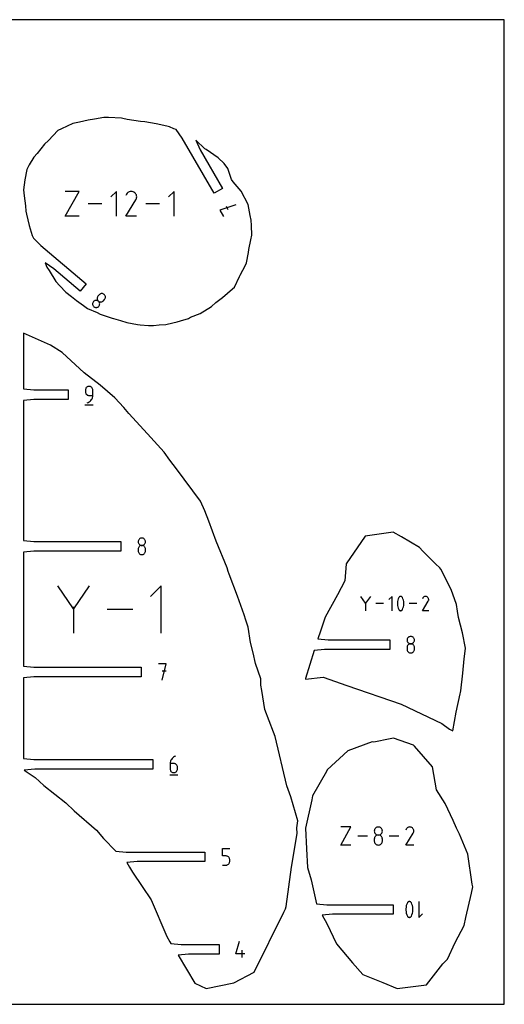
# Model space of a CAD drawing. Extents: x 0 to 480, y 0 to 420.
# Tile 2 of 2: x 273 to 480, y 0 to 420. Entities that reach past the tile are written whole.
import ezdxf

# ---------------------------------------------------------------- set-up
doc = ezdxf.new("R2010")
doc.units = 0

msp = doc.modelspace()

# ---------------------------------------------------------------- linework, layer by layer
at = {"layer": 'annotation', "color": 1}
for p, q in [((292.81712, 336.251699), (298.654699, 346.765143)), ((298.654699, 346.765143), (292.81712, 346.765143)), ((314.625957, 346.765143), (312.288683, 344.427211)), ((314.625957, 336.251699), (314.625957, 346.765143)), ((318.882137, 345.596091), (318.575555, 345.007982)), ((319.125434, 345.941091), (318.882137, 345.596091)), ((319.417336, 346.229085), (319.125434, 345.941091)), ((319.748966, 346.457768), (319.417336, 346.229085)), ((320.111445, 346.624833), (319.748966, 346.457768)), ((320.495895, 346.727975), (320.111445, 346.624833)), ((320.89344, 346.764887), (320.495895, 346.727975)), ((321.295201, 346.733262), (320.89344, 346.764887)), ((321.6923, 346.630795), (321.295201, 346.733262)), ((322.075861, 346.455179), (321.6923, 346.630795)), ((322.418915, 346.211578), (322.075861, 346.455179)), ((322.075861, 346.455179), (322.075861, 346.455179)), ((322.705745, 345.919258), (322.418915, 346.211578)), ((322.933801, 345.587178), (322.705745, 345.919258)), ((323.100533, 345.224298), (322.933801, 345.587178)), ((323.20339, 344.839576), (323.100533, 345.224298)), ((323.239821, 344.441972), (323.20339, 344.839576)), ((323.207277, 344.040444), (323.239821, 344.441972)), ((339.210285, 346.765143), (336.873012, 344.427211)), ((339.210285, 336.251699), (339.210285, 346.765143)), ((308.346801, 341.508421), (302.59823, 341.508421)), ((318.568962, 336.251614), (322.883522, 343.197502)), ((322.883522, 343.197502), (322.88868, 343.203884)), ((322.883522, 343.197502), (322.883522, 343.197502)), ((322.88868, 343.203884), (322.893626, 343.210321)), ((322.893626, 343.210321), (322.898394, 343.216866)), ((322.898394, 343.216866), (322.903014, 343.223574)), ((322.903014, 343.223574), (322.907521, 343.230499)), ((322.907521, 343.230499), (322.911946, 343.237696)), ((322.911946, 343.237696), (322.916323, 343.245218)), ((322.916323, 343.245218), (322.920683, 343.253119)), ((322.920683, 343.253119), (322.925059, 343.261455)), ((322.925059, 343.261455), (323.103206, 343.643952)), ((322.925059, 343.261455), (322.925059, 343.261455)), ((323.103206, 343.643952), (323.207277, 344.040444)), ((332.93113, 341.508421), (327.182558, 341.508421)), ((365.556707, 340.986239), (358.675784, 338.821148)), ((361.391409, 340.389015), (362.174127, 339.033306)), ((298.654699, 336.251699), (292.81712, 336.251699)), ((323.238234, 336.251614), (318.568962, 336.251614)), ((358.675784, 338.821148), (360.241443, 336.109348)), ((307.223625, 302.640541), (306.736616, 302.060146)), ((307.418212, 302.834241), (307.223625, 302.640541)), ((307.637748, 302.985766), (307.418212, 302.834241)), ((307.876182, 303.094649), (307.637748, 302.985766)), ((308.127466, 303.160424), (307.876182, 303.094649)), ((308.385551, 303.182625), (308.127466, 303.160424)), ((308.644387, 303.160786), (308.385551, 303.182625)), ((308.897926, 303.094438), (308.644387, 303.160786)), ((309.140119, 302.983117), (308.897926, 303.094438)), ((309.364917, 302.826355), (309.140119, 302.983117)), ((309.558333, 302.632194), (309.364917, 302.826355)), ((309.364917, 302.826355), (309.364917, 302.826355)), ((309.710019, 302.413012), (309.558333, 302.632194)), ((309.819385, 302.174845), (309.710019, 302.413012)), ((304.446178, 299.007078), (304.424911, 298.748111)), ((304.424911, 298.748111), (304.447609, 298.489844)), ((304.511925, 299.260632), (304.446178, 299.007078)), ((304.447609, 298.489844), (304.513757, 298.238389)), ((304.622667, 299.502661), (304.511925, 299.260632)), ((304.513757, 298.238389), (304.622841, 297.99986)), ((304.778918, 299.727053), (304.622667, 299.502661)), ((304.9736, 299.920866), (304.778918, 299.727053)), ((304.778918, 299.727053), (304.778918, 299.727053)), ((305.19339, 300.072693), (304.9736, 299.920866)), ((305.432191, 300.182014), (305.19339, 300.072693)), ((305.683911, 300.248309), (305.432191, 300.182014)), ((305.942454, 300.271056), (305.683911, 300.248309)), ((306.201726, 300.249735), (305.942454, 300.271056)), ((306.455632, 300.183825), (306.201726, 300.249735)), ((306.402005, 301.337941), (306.380436, 301.078615)), ((306.380436, 301.078615), (306.402949, 300.820128)), ((306.468196, 301.592025), (306.402005, 301.337941)), ((306.402949, 300.820128), (306.469001, 300.568558)), ((306.698079, 300.072807), (306.455632, 300.183825)), ((306.579552, 301.834787), (306.468196, 301.592025)), ((306.469001, 300.568558), (306.57805, 300.329986)), ((306.57805, 300.329986), (306.729554, 300.110493)), ((306.736616, 302.060146), (306.579552, 301.834787)), ((306.922971, 299.916158), (306.698079, 300.072807)), ((306.729554, 300.110493), (306.922971, 299.916158)), ((306.736616, 302.060146), (306.736616, 302.060146)), ((306.922971, 299.916158), (306.922971, 299.916158)), ((306.922971, 299.916158), (307.14795, 299.759436)), ((307.116292, 299.721884), (306.922971, 299.916158)), ((306.922971, 299.916158), (306.922971, 299.916158)), ((307.267725, 299.502399), (307.116292, 299.721884)), ((307.14795, 299.759436), (307.390439, 299.648375)), ((307.266112, 297.99722), (307.377467, 298.240035)), ((307.376724, 299.263795), (307.267725, 299.502399)), ((307.442743, 299.012164), (307.376724, 299.263795)), ((307.377467, 298.240035), (307.44366, 298.494192)), ((307.390439, 299.648375), (307.644352, 299.582445)), ((307.465237, 298.753599), (307.442743, 299.012164)), ((307.44366, 298.494192), (307.465237, 298.753599)), ((307.644352, 299.582445), (307.903599, 299.561117)), ((307.903599, 299.561117), (308.162092, 299.583859)), ((308.162092, 299.583859), (308.413742, 299.650142)), ((308.413742, 299.650142), (308.65246, 299.759436)), ((308.65246, 299.759436), (308.872159, 299.911209)), ((308.872159, 299.911209), (309.066748, 300.104933)), ((309.066748, 300.104933), (309.553757, 300.685328)), ((309.553757, 300.685328), (309.710724, 300.910595)), ((309.553757, 300.685328), (309.553757, 300.685328)), ((309.710724, 300.910595), (309.821825, 301.153107)), ((309.88584, 301.923734), (309.819385, 302.174845)), ((309.821825, 301.153107), (309.887651, 301.406827)), ((309.908792, 301.665715), (309.88584, 301.923734)), ((309.887651, 301.406827), (309.908792, 301.665715)), ((304.622841, 297.99986), (304.774346, 297.780367)), ((304.774346, 297.780367), (304.967758, 297.586025)), ((304.967758, 297.586025), (304.967758, 297.586025)), ((304.967758, 297.586025), (305.192733, 297.429299)), ((305.192733, 297.429299), (305.435199, 297.31821)), ((305.435199, 297.31821), (305.689047, 297.252204)), ((305.689047, 297.252204), (305.948168, 297.230725)), ((305.948168, 297.230725), (306.206453, 297.253219)), ((306.206453, 297.253219), (306.457793, 297.319133)), ((306.457793, 297.319133), (306.696078, 297.42791)), ((306.696078, 297.42791), (306.9152, 297.578998)), ((306.9152, 297.578998), (307.10905, 297.77184)), ((307.10905, 297.77184), (307.266112, 297.99722)), ((307.10905, 297.77184), (307.10905, 297.77184)), ((301.421166, 262.318942), (301.395921, 262.037636)), ((301.395921, 262.037636), (301.395921, 261.254696)), ((301.395921, 261.254696), (301.395921, 261.254696)), ((301.395921, 261.254696), (301.421166, 260.973406)), ((301.493933, 262.583772), (301.421166, 262.318942)), ((301.421166, 260.973406), (301.493933, 260.708615)), ((301.609765, 262.82769), (301.493933, 262.583772)), ((301.493933, 260.708615), (301.609765, 260.464756)), ((301.764206, 263.046257), (301.609765, 262.82769)), ((301.609765, 260.464756), (301.764206, 260.246259)), ((301.9528, 263.235036), (301.764206, 263.046257)), ((302.171092, 263.389589), (301.9528, 263.235036)), ((302.414625, 263.505479), (302.171092, 263.389589)), ((302.678944, 263.578267), (302.414625, 263.505479)), ((302.959592, 263.603515), (302.678944, 263.578267)), ((303.240822, 263.578267), (302.959592, 263.603515)), ((302.959592, 263.603515), (302.959592, 263.603515)), ((303.50545, 263.505479), (303.240822, 263.578267)), ((303.749074, 263.389589), (303.50545, 263.505479)), ((303.967293, 263.235036), (303.749074, 263.389589)), ((304.155705, 263.046257), (303.967293, 263.235036)), ((304.30991, 262.82769), (304.155705, 263.046257)), ((304.425506, 262.583772), (304.30991, 262.82769)), ((304.498091, 262.318942), (304.425506, 262.583772)), ((304.523264, 262.037636), (304.498091, 262.318942)), ((304.523264, 259.689258), (304.523264, 262.037636)), ((304.523264, 262.037636), (304.523264, 262.037636)), ((301.764206, 260.246259), (301.9528, 260.057553)), ((301.9528, 260.057553), (302.171092, 259.90307)), ((302.171092, 259.90307), (302.414625, 259.787239)), ((302.177094, 256.561915), (302.624258, 256.728551)), ((302.177094, 256.561915), (302.177094, 256.561915)), ((302.414625, 259.787239), (302.678944, 259.714492)), ((302.624258, 256.728551), (303.034699, 256.953788)), ((302.678944, 259.714492), (302.959592, 259.689258)), ((302.959592, 259.689258), (304.523264, 259.689258)), ((303.034699, 256.953788), (303.404176, 257.23189)), ((303.404176, 257.23189), (303.728446, 257.557116)), ((303.728446, 257.557116), (304.00327, 257.923728)), ((304.00327, 257.923728), (304.224405, 258.325987)), ((304.224405, 258.325987), (304.38761, 258.758154)), ((304.38761, 258.758154), (304.488643, 259.214491)), ((304.488643, 259.214491), (304.523264, 259.689258)), ((301.200517, 255.681715), (304.721317, 255.681715)), ((323.904333, 197.593117), (323.879102, 197.313125)), ((323.977063, 197.856924), (323.904333, 197.593117)), ((324.092848, 198.100072), (323.977063, 197.856924)), ((324.247242, 198.318088), (324.092848, 198.100072)), ((324.435799, 198.506498), (324.247242, 198.318088)), ((324.654077, 198.660826), (324.435799, 198.506498)), ((324.897628, 198.776601), (324.654077, 198.660826)), ((325.162008, 198.849346), (324.897628, 198.776601)), ((325.442773, 198.874589), (325.162008, 198.849346)), ((325.723538, 198.849346), (325.442773, 198.874589)), ((325.442773, 198.874589), (325.442773, 198.874589)), ((325.987919, 198.776601), (325.723538, 198.849346)), ((326.23147, 198.660826), (325.987919, 198.776601)), ((326.449747, 198.506498), (326.23147, 198.660826)), ((326.638305, 198.318088), (326.449747, 198.506498)), ((326.792699, 198.100072), (326.638305, 198.318088)), ((326.908483, 197.856924), (326.792699, 198.100072)), ((326.981214, 197.593117), (326.908483, 197.856924)), ((327.006445, 197.313125), (326.981214, 197.593117)), ((323.879102, 197.313125), (323.879102, 197.313125)), ((323.879102, 197.313125), (323.904348, 197.03182)), ((323.904333, 194.462982), (323.879102, 194.181808)), ((323.879102, 194.181808), (323.879102, 193.402843)), ((323.879102, 193.402843), (323.879102, 193.402843)), ((323.879102, 193.402843), (323.904348, 193.121688)), ((323.977063, 194.727711), (323.904333, 194.462982)), ((323.904348, 197.03182), (323.977114, 196.766989)), ((324.092848, 194.971552), (323.977063, 194.727711)), ((323.977114, 196.766989), (324.092946, 196.523071)), ((324.247242, 195.190064), (324.092848, 194.971552)), ((324.092946, 196.523071), (324.247387, 196.304504)), ((324.435799, 195.378806), (324.247242, 195.190064)), ((324.247387, 196.304504), (324.435981, 196.115725)), ((324.654077, 195.533336), (324.435799, 195.378806)), ((324.435981, 196.115725), (324.654273, 195.961172)), ((324.897628, 195.649214), (324.654077, 195.533336)), ((324.654273, 195.961172), (324.897806, 195.845283)), ((325.162008, 195.721998), (324.897628, 195.649214)), ((324.897806, 195.845283), (325.162125, 195.772495)), ((325.442773, 195.747246), (325.162008, 195.721998)), ((325.162125, 195.772495), (325.442773, 195.747246)), ((325.442773, 195.747246), (325.723422, 195.772495)), ((325.723538, 195.722012), (325.442773, 195.747246)), ((325.442773, 195.747246), (325.442773, 195.747246)), ((325.442773, 195.747246), (325.442773, 195.747246)), ((325.723422, 195.772495), (325.987741, 195.845283)), ((325.987919, 195.649265), (325.723538, 195.722012)), ((325.987741, 195.845283), (326.231274, 195.961172)), ((326.23147, 195.533434), (325.987919, 195.649265)), ((326.231274, 195.961172), (326.449565, 196.115725)), ((326.449747, 195.378951), (326.23147, 195.533434)), ((326.449565, 196.115725), (326.63816, 196.304504)), ((326.638305, 195.190245), (326.449747, 195.378951)), ((326.63816, 196.304504), (326.792601, 196.523071)), ((326.792699, 194.971748), (326.638305, 195.190245)), ((326.792601, 196.523071), (326.908432, 196.766989)), ((326.908483, 194.727889), (326.792699, 194.971748)), ((326.908432, 196.766989), (326.981199, 197.03182)), ((326.981214, 194.463099), (326.908483, 194.727889)), ((326.981199, 197.03182), (327.006445, 197.313125)), ((326.981199, 193.121688), (327.006445, 193.402843)), ((327.006445, 194.181808), (326.981214, 194.463099)), ((327.006445, 197.313125), (327.006445, 197.313125)), ((327.006445, 193.402843), (327.006445, 194.181808)), ((327.006445, 194.181808), (327.006445, 194.181808)), ((323.904348, 193.121688), (323.977114, 192.857264)), ((323.977114, 192.857264), (324.092946, 192.613933)), ((324.092946, 192.613933), (324.247387, 192.396063)), ((324.247387, 192.396063), (324.435981, 192.208017)), ((324.435981, 192.208017), (324.654273, 192.05416)), ((324.654273, 192.05416), (324.897806, 191.938859)), ((324.897806, 191.938859), (325.162125, 191.866477)), ((325.162125, 191.866477), (325.442773, 191.841379)), ((325.442773, 191.841379), (325.723422, 191.866477)), ((325.442773, 191.841379), (325.442773, 191.841379)), ((325.723422, 191.866477), (325.987741, 191.938859)), ((325.987741, 191.938859), (326.231274, 192.05416)), ((326.231274, 192.05416), (326.449565, 192.208017)), ((326.449565, 192.208017), (326.63816, 192.396063)), ((326.63816, 192.396063), (326.792601, 192.613933)), ((326.792601, 192.613933), (326.908432, 192.857264)), ((326.908432, 192.857264), (326.981199, 193.121688)), ((296.337889, 168.725344), (289.620676, 178.439352)), ((303.05384, 178.439352), (296.337889, 168.725344)), ((333.646269, 178.43872), (329.16939, 173.960578)), ((333.646269, 158.300972), (333.646269, 178.43872)), ((420.870661, 171.053722), (418.836598, 173.995255)), ((422.904342, 173.995255), (420.870661, 171.053722)), ((432.168143, 173.995064), (430.812483, 172.639022)), ((432.168143, 167.897081), (432.168143, 173.995064)), ((434.630471, 172.396862), (434.513594, 171.81979)), ((434.805787, 172.962503), (434.630471, 172.396862)), ((435.039542, 173.512201), (434.805787, 172.962503)), ((435.118259, 173.643105), (435.039542, 173.512201)), ((435.039542, 173.512201), (435.039542, 173.512201)), ((435.216362, 173.754658), (435.118259, 173.643105)), ((435.330602, 173.84578), (435.216362, 173.754658)), ((435.45773, 173.915393), (435.330602, 173.84578)), ((435.594499, 173.962417), (435.45773, 173.915393)), ((435.737661, 173.985772), (435.594499, 173.962417)), ((435.883966, 173.984379), (435.737661, 173.985772)), ((436.030168, 173.957158), (435.883966, 173.984379)), ((436.173018, 173.903029), (436.030168, 173.957158)), ((436.227704, 173.874292), (436.173018, 173.903029)), ((436.173018, 173.903029), (436.173018, 173.903029)), ((436.280179, 173.841285), (436.227704, 173.874292)), ((436.330191, 173.804267), (436.280179, 173.841285)), ((436.377483, 173.763501), (436.330191, 173.804267)), ((436.4218, 173.719247), (436.377483, 173.763501)), ((436.462889, 173.671767), (436.4218, 173.719247)), ((436.500493, 173.621323), (436.462889, 173.671767)), ((436.534358, 173.568175), (436.500493, 173.621323)), ((436.564228, 173.512584), (436.534358, 173.568175)), ((436.799116, 172.961752), (436.564228, 173.512584)), ((436.564228, 173.512584), (436.564228, 173.512584)), ((436.975282, 172.395262), (436.799116, 172.961752)), ((437.092725, 171.817623), (436.975282, 172.395262)), ((445.240853, 173.316993), (445.063031, 172.975879)), ((445.38197, 173.517099), (445.240853, 173.316993)), ((445.551278, 173.68414), (445.38197, 173.517099)), ((445.743629, 173.81678), (445.551278, 173.68414)), ((445.953873, 173.913681), (445.743629, 173.81678)), ((446.176861, 173.973505), (445.953873, 173.913681)), ((446.407444, 173.994915), (446.176861, 173.973505)), ((446.640473, 173.976572), (446.407444, 173.994915)), ((446.870798, 173.917139), (446.640473, 173.976572)), ((447.093269, 173.815279), (446.870798, 173.917139)), ((447.292247, 173.673986), (447.093269, 173.815279)), ((447.093269, 173.815279), (447.093269, 173.815279)), ((447.458613, 173.504435), (447.292247, 173.673986)), ((447.59089, 173.311823), (447.458613, 173.504435)), ((447.687597, 173.101346), (447.59089, 173.311823)), ((447.747256, 172.878201), (447.687597, 173.101346)), ((447.689148, 172.184718), (447.749511, 172.41469)), ((447.768387, 172.647583), (447.747256, 172.878201)), ((447.749511, 172.41469), (447.768387, 172.647583)), ((296.337889, 169.507062), (296.337889, 158.30034)), ((321.618997, 168.369846), (310.608021, 168.369846)), ((420.870661, 171.290437), (420.870661, 167.89689)), ((428.526122, 170.946072), (425.19185, 170.946072)), ((434.513594, 171.81979), (434.455155, 171.235797)), ((434.455155, 171.235797), (434.455155, 170.649393)), ((434.455155, 170.649393), (434.513594, 170.065088)), ((434.513594, 170.065088), (434.630471, 169.487393)), ((434.630471, 169.487393), (434.805787, 168.920818)), ((434.805787, 168.920818), (435.039542, 168.369873)), ((435.039542, 168.369873), (435.039542, 168.369873)), ((435.039542, 168.369873), (435.069304, 168.314393)), ((435.069304, 168.314393), (435.102918, 168.26151)), ((435.102918, 168.26151), (435.140244, 168.211383)), ((435.140244, 168.211383), (435.181139, 168.164175)), ((435.181139, 168.164175), (435.225461, 168.120045)), ((435.225461, 168.120045), (435.273069, 168.079153)), ((435.273069, 168.079153), (435.323822, 168.041661)), ((435.323822, 168.041661), (435.377577, 168.007728)), ((435.377577, 168.007728), (435.434193, 167.977516)), ((436.146216, 167.968469), (436.273211, 168.03805)), ((436.273211, 168.03805), (436.387402, 168.128924)), ((436.387402, 168.128924), (436.485503, 168.240017)), ((436.485503, 168.240017), (436.564228, 168.370255)), ((436.564228, 168.370255), (436.799116, 168.920067)), ((436.564228, 168.370255), (436.564228, 168.370255)), ((436.799116, 168.920067), (436.975282, 169.485793)), ((436.975282, 169.485793), (437.092725, 170.062921)), ((437.151447, 171.233347), (437.092725, 171.817623)), ((437.092725, 170.062921), (437.151447, 170.646943)), ((437.151447, 170.646943), (437.151447, 171.233347)), ((442.772576, 170.946072), (439.438304, 170.946072)), ((445.059206, 167.897032), (447.561727, 171.925769)), ((447.561727, 171.925769), (447.564719, 171.929471)), ((447.561727, 171.925769), (447.561727, 171.925769)), ((447.564719, 171.929471), (447.567588, 171.933204)), ((447.567588, 171.933204), (447.570353, 171.937)), ((447.570353, 171.937), (447.573033, 171.940891)), ((447.573033, 171.940891), (447.575647, 171.944908)), ((447.575647, 171.944908), (447.578214, 171.949082)), ((447.578214, 171.949082), (447.580752, 171.953445)), ((447.580752, 171.953445), (447.583281, 171.958028)), ((447.583281, 171.958028), (447.585819, 171.962863)), ((447.585819, 171.962863), (447.689148, 172.184718)), ((447.585819, 171.962863), (447.585819, 171.962863)), ((435.434193, 167.977516), (435.434193, 167.977516)), ((435.434193, 167.977516), (435.575918, 167.924535)), ((435.575918, 167.924535), (435.721269, 167.898214)), ((435.721269, 167.898214), (435.866959, 167.897478)), ((435.866959, 167.897478), (436.009704, 167.921254)), ((436.009704, 167.921254), (436.146216, 167.968469)), ((447.767466, 167.897032), (445.059206, 167.897032)), ((438.579991, 155.631238), (438.55476, 155.351246)), ((438.652721, 155.895045), (438.579991, 155.631238)), ((438.768506, 156.138193), (438.652721, 155.895045)), ((438.922899, 156.356209), (438.768506, 156.138193)), ((439.111457, 156.544619), (438.922899, 156.356209)), ((439.329734, 156.698947), (439.111457, 156.544619)), ((439.573286, 156.814722), (439.329734, 156.698947)), ((439.837666, 156.887467), (439.573286, 156.814722)), ((440.118431, 156.91271), (439.837666, 156.887467)), ((440.399196, 156.887467), (440.118431, 156.91271)), ((440.118431, 156.91271), (440.118431, 156.91271)), ((440.663577, 156.814722), (440.399196, 156.887467)), ((440.907128, 156.698947), (440.663577, 156.814722)), ((441.125405, 156.544619), (440.907128, 156.698947)), ((441.313963, 156.356209), (441.125405, 156.544619)), ((441.468357, 156.138193), (441.313963, 156.356209)), ((441.584141, 155.895045), (441.468357, 156.138193)), ((441.656871, 155.631238), (441.584141, 155.895045)), ((441.682103, 155.351246), (441.656871, 155.631238)), ((438.55476, 155.351246), (438.55476, 155.351246)), ((438.55476, 155.351246), (438.580005, 155.069941)), ((438.579991, 152.501103), (438.55476, 152.219929)), ((438.55476, 152.219929), (438.55476, 151.440964)), ((438.55476, 151.440964), (438.55476, 151.440964)), ((438.55476, 151.440964), (438.580005, 151.159809)), ((438.652721, 152.765832), (438.579991, 152.501103)), ((438.580005, 155.069941), (438.652772, 154.80511)), ((438.768506, 153.009673), (438.652721, 152.765832)), ((438.652772, 154.80511), (438.768604, 154.561192)), ((438.922899, 153.228185), (438.768506, 153.009673)), ((438.768604, 154.561192), (438.923045, 154.342625)), ((439.111457, 153.416927), (438.922899, 153.228185)), ((438.923045, 154.342625), (439.111639, 154.153846)), ((439.329734, 153.571457), (439.111457, 153.416927)), ((439.111639, 154.153846), (439.329931, 153.999293)), ((439.573286, 153.687335), (439.329734, 153.571457)), ((439.329931, 153.999293), (439.573464, 153.883404)), ((439.837666, 153.760119), (439.573286, 153.687335)), ((439.573464, 153.883404), (439.837783, 153.810616)), ((440.118431, 153.785367), (439.837666, 153.760119)), ((439.837783, 153.810616), (440.118431, 153.785367)), ((440.118431, 153.785367), (440.39908, 153.810616)), ((440.399196, 153.760133), (440.118431, 153.785367)), ((440.118431, 153.785367), (440.118431, 153.785367)), ((440.118431, 153.785367), (440.118431, 153.785367)), ((440.39908, 153.810616), (440.663399, 153.883404)), ((440.663577, 153.687386), (440.399196, 153.760133)), ((440.663399, 153.883404), (440.906932, 153.999293)), ((440.907128, 153.571555), (440.663577, 153.687386)), ((440.906932, 153.999293), (441.125223, 154.153846)), ((441.125405, 153.417072), (440.907128, 153.571555)), ((441.125223, 154.153846), (441.313818, 154.342625)), ((441.313963, 153.228366), (441.125405, 153.417072)), ((441.313818, 154.342625), (441.468258, 154.561192)), ((441.468357, 153.009869), (441.313963, 153.228366)), ((441.468258, 154.561192), (441.58409, 154.80511)), ((441.584141, 152.76601), (441.468357, 153.009869)), ((441.58409, 154.80511), (441.656857, 155.069941)), ((441.656871, 152.50122), (441.584141, 152.76601)), ((441.656857, 155.069941), (441.682103, 155.351246)), ((441.656857, 151.159809), (441.682103, 151.440964)), ((441.682103, 152.219929), (441.656871, 152.50122)), ((441.682103, 155.351246), (441.682103, 155.351246)), ((441.682103, 151.440964), (441.682103, 152.219929)), ((441.682103, 152.219929), (441.682103, 152.219929)), ((438.580005, 151.159809), (438.652772, 150.895385)), ((438.652772, 150.895385), (438.768604, 150.652054)), ((438.768604, 150.652054), (438.923045, 150.434184)), ((438.923045, 150.434184), (439.111639, 150.246138)), ((439.111639, 150.246138), (439.329931, 150.092281)), ((439.329931, 150.092281), (439.573464, 149.97698)), ((439.573464, 149.97698), (439.837783, 149.904597)), ((439.837783, 149.904597), (440.118431, 149.8795)), ((440.118431, 149.8795), (440.39908, 149.904597)), ((440.118431, 149.8795), (440.118431, 149.8795)), ((440.39908, 149.904597), (440.663399, 149.97698)), ((440.663399, 149.97698), (440.906932, 150.092281)), ((440.906932, 150.092281), (441.125223, 150.246138)), ((441.125223, 150.246138), (441.313818, 150.434184)), ((441.313818, 150.434184), (441.468258, 150.652054)), ((441.468258, 150.652054), (441.58409, 150.895385)), ((441.58409, 150.895385), (441.656857, 151.159809)), ((335.748195, 145.294458), (332.616878, 145.294458)), ((334.182757, 138.252858), (335.748195, 145.294458)), ((335.748195, 142.158725), (334.182757, 142.158725)), ((338.630405, 105.184876), (338.305804, 104.858897)), ((339.000343, 105.46385), (338.630405, 105.184876)), ((339.411399, 105.69015), (339.000343, 105.46385)), ((339.859351, 105.858105), (339.411399, 105.69015)), ((339.859351, 105.858105), (339.859351, 105.858105)), ((337.545156, 103.198328), (337.510532, 102.722372)), ((337.510532, 102.722372), (337.510532, 100.381943)), ((339.074204, 102.722372), (337.510532, 102.722372)), ((337.646215, 103.655629), (337.545156, 103.198328)), ((337.809489, 104.088604), (337.646215, 103.655629)), ((338.030758, 104.491583), (337.809489, 104.088604)), ((338.305804, 104.858897), (338.030758, 104.491583)), ((339.355434, 102.697275), (339.074204, 102.722372)), ((339.620061, 102.624893), (339.355434, 102.697275)), ((339.863685, 102.509591), (339.620061, 102.624893)), ((340.081904, 102.355734), (339.863685, 102.509591)), ((340.270317, 102.167688), (340.081904, 102.355734)), ((340.424521, 101.949818), (340.270317, 102.167688)), ((340.540117, 101.706488), (340.424521, 101.949818)), ((340.612702, 101.442063), (340.540117, 101.706488)), ((340.637875, 101.160908), (340.612702, 101.442063)), ((340.637875, 100.381943), (340.637875, 101.160908)), ((340.637875, 101.160908), (340.637875, 101.160908)), ((337.314687, 97.936305), (340.835487, 97.936305)), ((337.510532, 100.381943), (337.510532, 100.381943)), ((337.510532, 100.381943), (337.535778, 100.100652)), ((337.535778, 100.100652), (337.608545, 99.835862)), ((337.608545, 99.835862), (337.724376, 99.592003)), ((337.724376, 99.592003), (337.878817, 99.373506)), ((337.878817, 99.373506), (338.067411, 99.1848)), ((338.067411, 99.1848), (338.285703, 99.030317)), ((338.285703, 99.030317), (338.529236, 98.914486)), ((338.529236, 98.914486), (338.793555, 98.841739)), ((338.793555, 98.841739), (339.074204, 98.816505)), ((339.074204, 98.816505), (339.355434, 98.841739)), ((339.074204, 98.816505), (339.074204, 98.816505)), ((339.355434, 98.841739), (339.620061, 98.914486)), ((339.620061, 98.914486), (339.863685, 99.030317)), ((339.863685, 99.030317), (340.081904, 99.1848)), ((340.081904, 99.1848), (340.270317, 99.373506)), ((340.270317, 99.373506), (340.424521, 99.592003)), ((340.424521, 99.592003), (340.540117, 99.835862)), ((340.540117, 99.835862), (340.612702, 100.100652)), ((340.612702, 100.100652), (340.637875, 100.381943)), ((410.333141, 67.94227), (414.604433, 75.634842)), ((414.604433, 75.634842), (410.333141, 75.634842)), ((426.288255, 75.625434), (425.981534, 75.597858)), ((426.594976, 75.597858), (426.288255, 75.625434)), ((426.288255, 75.625434), (426.288255, 75.625434)), ((439.382574, 75.607646), (439.101275, 75.532178)), ((439.673453, 75.634654), (439.382574, 75.607646)), ((439.967417, 75.611515), (439.673453, 75.634654)), ((440.25797, 75.536541), (439.967417, 75.611515)), ((421.696037, 71.788556), (417.489871, 71.788556)), ((424.607591, 74.225495), (424.580028, 73.919619)), ((424.580028, 73.919619), (424.580028, 73.919619)), ((424.580028, 73.919619), (424.607607, 73.612308)), ((424.687045, 74.51369), (424.607591, 74.225495)), ((424.607607, 73.612308), (424.687101, 73.322994)), ((424.813534, 74.779316), (424.687045, 74.51369)), ((424.687101, 73.322994), (424.813641, 73.056527)), ((424.982201, 75.017487), (424.813534, 74.779316)), ((424.982201, 71.600288), (424.813534, 71.361575)), ((424.813641, 73.056527), (424.982359, 72.817754)), ((425.18819, 75.223314), (424.982201, 75.017487)), ((425.18819, 71.806478), (424.982201, 71.600288)), ((424.982359, 72.817754), (425.188388, 72.611523)), ((425.426646, 75.39191), (425.18819, 75.223314)), ((425.426646, 71.975295), (425.18819, 71.806478)), ((425.188388, 72.611523), (425.42686, 72.442682)), ((425.692713, 75.518388), (425.426646, 75.39191)), ((425.692713, 72.101885), (425.426646, 71.975295)), ((425.42686, 72.442682), (425.692907, 72.316079)), ((425.981534, 75.597858), (425.692713, 75.518388)), ((425.981534, 72.181397), (425.692713, 72.101885)), ((425.692907, 72.316079), (425.981661, 72.236563)), ((426.288255, 72.20898), (425.981534, 72.181397)), ((425.981661, 72.236563), (426.288255, 72.20898)), ((426.288255, 72.20898), (426.594849, 72.236563)), ((426.594976, 72.181413), (426.288255, 72.20898)), ((426.288255, 72.20898), (426.288255, 72.20898)), ((426.288255, 72.20898), (426.288255, 72.20898)), ((426.594849, 72.236563), (426.883603, 72.316079)), ((426.883797, 75.518388), (426.594976, 75.597858)), ((426.883797, 72.101941), (426.594976, 72.181413)), ((426.883603, 72.316079), (427.14965, 72.442682)), ((427.149864, 75.39191), (426.883797, 75.518388)), ((427.149864, 71.975402), (426.883797, 72.101941)), ((427.14965, 72.442682), (427.388122, 72.611523)), ((427.38832, 75.223314), (427.149864, 75.39191)), ((427.38832, 71.806637), (427.149864, 71.975402)), ((427.388122, 72.611523), (427.594151, 72.817754)), ((427.594309, 75.017487), (427.38832, 75.223314)), ((427.594309, 71.600486), (427.38832, 71.806637)), ((427.594151, 72.817754), (427.762869, 73.056527)), ((427.762976, 74.779316), (427.594309, 75.017487)), ((427.762976, 71.361789), (427.594309, 71.600486)), ((427.762869, 73.056527), (427.889409, 73.322994)), ((427.889465, 74.51369), (427.762976, 74.779316)), ((427.889409, 73.322994), (427.968903, 73.612308)), ((427.968919, 74.225495), (427.889465, 74.51369)), ((427.968903, 73.612308), (427.996482, 73.919619)), ((427.996482, 73.919619), (427.968919, 74.225495)), ((427.996482, 73.919619), (427.996482, 73.919619)), ((435.088087, 71.788556), (430.88192, 71.788556)), ((437.972658, 67.942208), (441.129574, 73.024438)), ((438.201805, 74.779459), (437.977482, 74.349146)), ((438.379823, 75.031891), (438.201805, 74.779459)), ((438.593404, 75.242614), (438.379823, 75.031891)), ((438.836054, 75.409938), (438.593404, 75.242614)), ((439.101275, 75.532178), (438.836054, 75.409938)), ((440.538617, 75.408044), (440.25797, 75.536541)), ((440.789626, 75.229804), (440.538617, 75.408044)), ((440.538617, 75.408044), (440.538617, 75.408044)), ((440.999496, 75.015917), (440.789626, 75.229804)), ((441.166363, 74.772938), (440.999496, 75.015917)), ((441.129574, 73.024438), (441.133348, 73.029108)), ((441.129574, 73.024438), (441.129574, 73.024438)), ((441.133348, 73.029108), (441.136967, 73.033817)), ((441.136967, 73.033817), (441.140455, 73.038606)), ((441.140455, 73.038606), (441.143836, 73.043514)), ((441.143836, 73.043514), (441.147134, 73.048581)), ((441.147134, 73.048581), (441.150372, 73.053847)), ((441.150372, 73.053847), (441.153574, 73.059351)), ((441.153574, 73.059351), (441.156764, 73.065132)), ((441.156764, 73.065132), (441.159966, 73.071232)), ((441.159966, 73.071232), (441.290315, 73.351101)), ((441.159966, 73.071232), (441.159966, 73.071232)), ((441.288358, 74.507422), (441.166363, 74.772938)), ((441.363618, 74.225925), (441.288358, 74.507422)), ((441.290315, 73.351101), (441.366462, 73.641209)), ((441.390274, 73.935003), (441.363618, 74.225925)), ((441.366462, 73.641209), (441.390274, 73.935003)), ((414.604433, 67.94227), (410.333141, 67.94227)), ((424.607591, 70.80599), (424.580028, 70.498822)), ((424.580028, 70.498822), (424.580028, 69.647844)), ((424.580028, 69.647844), (424.580028, 69.647844)), ((424.580028, 69.647844), (424.607607, 69.340698)), ((424.687045, 71.095192), (424.607591, 70.80599)), ((424.607607, 69.340698), (424.687101, 69.051828)), ((424.813534, 71.361575), (424.687045, 71.095192)), ((424.687101, 69.051828), (424.813641, 68.786003)), ((424.813641, 68.786003), (424.982359, 68.547991)), ((424.982359, 68.547991), (425.188388, 68.342561)), ((425.188388, 68.342561), (425.42686, 68.174481)), ((425.42686, 68.174481), (425.692907, 68.04852)), ((425.692907, 68.04852), (425.981661, 67.969447)), ((425.981661, 67.969447), (426.288255, 67.942029)), ((426.288255, 67.942029), (426.594849, 67.969447)), ((426.288255, 67.942029), (426.288255, 67.942029)), ((426.594849, 67.969447), (426.883603, 68.04852)), ((426.883603, 68.04852), (427.14965, 68.174481)), ((427.14965, 68.174481), (427.388122, 68.342561)), ((427.388122, 68.342561), (427.594151, 68.547991)), ((427.594151, 68.547991), (427.762869, 68.786003)), ((427.762869, 68.786003), (427.889409, 69.051828)), ((427.889465, 71.095386), (427.762976, 71.361789)), ((427.889409, 69.051828), (427.968903, 69.340698)), ((427.968919, 70.806117), (427.889465, 71.095386)), ((427.968903, 69.340698), (427.996482, 69.647844)), ((427.996482, 70.498822), (427.968919, 70.806117)), ((427.996482, 69.647844), (427.996482, 70.498822)), ((427.996482, 70.498822), (427.996482, 70.498822)), ((441.389113, 67.942208), (437.972658, 67.942208)), ((359.774438, 63.286019), (359.774438, 66.421753)), ((359.774438, 66.421753), (362.901781, 66.421753)), ((361.33811, 63.286019), (359.774438, 63.286019)), ((361.618875, 63.260922), (361.33811, 63.286019)), ((361.883255, 63.18854), (361.618875, 63.260922)), ((362.126807, 63.073238), (361.883255, 63.18854)), ((362.345084, 62.919382), (362.126807, 63.073238)), ((359.774438, 59.380153), (361.33811, 59.380153)), ((361.33811, 59.380153), (361.618758, 59.405386)), ((361.33811, 59.380153), (361.33811, 59.380153)), ((361.618758, 59.405386), (361.883077, 59.478134)), ((361.883077, 59.478134), (362.12661, 59.593964)), ((362.12661, 59.593964), (362.344902, 59.748447)), ((362.344902, 59.748447), (362.533496, 59.937153)), ((362.533642, 62.731336), (362.345084, 62.919382)), ((362.533496, 59.937153), (362.687937, 60.155651)), ((362.688035, 62.513465), (362.533642, 62.731336)), ((362.687937, 60.155651), (362.803769, 60.39951)), ((362.80382, 62.270135), (362.688035, 62.513465)), ((362.803769, 60.39951), (362.876536, 60.6643)), ((362.87655, 62.00571), (362.80382, 62.270135)), ((362.876536, 60.6643), (362.901781, 60.945591)), ((362.901781, 61.724556), (362.87655, 62.00571)), ((362.901781, 60.945591), (362.901781, 61.724556)), ((362.901781, 61.724556), (362.901781, 61.724556)), ((438.215673, 42.080227), (438.085206, 41.4391)), ((438.411374, 42.708687), (438.215673, 42.080227)), ((438.672308, 43.319468), (438.411374, 42.708687)), ((438.759764, 43.464149), (438.672308, 43.319468)), ((438.672308, 43.319468), (438.672308, 43.319468)), ((438.868744, 43.587561), (438.759764, 43.464149)), ((438.995597, 43.688511), (438.868744, 43.587561)), ((439.136674, 43.765808), (438.995597, 43.688511)), ((439.288325, 43.81826), (439.136674, 43.765808)), ((439.446899, 43.844672), (439.288325, 43.81826)), ((439.608745, 43.843855), (439.446899, 43.844672)), ((439.770214, 43.814614), (439.608745, 43.843855)), ((439.927654, 43.755759), (439.770214, 43.814614)), ((439.927654, 43.755759), (439.927654, 43.755759)), ((439.990549, 43.722196), (439.927654, 43.755759)), ((440.050265, 43.684501), (439.990549, 43.722196)), ((440.106646, 43.642851), (440.050265, 43.684501)), ((440.159533, 43.597425), (440.106646, 43.642851)), ((440.20877, 43.548401), (440.159533, 43.597425)), ((440.2542, 43.495957), (440.20877, 43.548401)), ((440.295665, 43.440273), (440.2542, 43.495957)), ((440.333007, 43.381525), (440.295665, 43.440273)), ((440.36607, 43.319893), (440.333007, 43.381525)), ((440.625745, 42.707853), (440.36607, 43.319893)), ((440.36607, 43.319893), (440.36607, 43.319893)), ((440.820502, 42.078449), (440.625745, 42.707853)), ((440.95034, 41.436693), (440.820502, 42.078449)), ((443.555881, 43.845113), (443.555881, 37.070918)), ((438.085206, 41.4391), (438.019972, 40.790316)), ((438.019972, 40.790316), (438.019972, 40.138885)), ((438.019972, 40.138885), (438.085206, 39.489817)), ((438.085206, 39.489817), (438.215673, 38.848124)), ((438.215673, 38.848124), (438.411374, 38.218815)), ((438.411374, 38.218815), (438.672308, 37.606901)), ((440.36607, 37.607325), (440.625745, 38.217981)), ((440.625745, 38.217981), (440.820502, 38.846346)), ((440.820502, 38.846346), (440.95034, 39.48741)), ((441.015259, 40.787594), (440.95034, 41.436693)), ((440.95034, 39.48741), (441.015259, 40.136163)), ((441.015259, 40.136163), (441.015259, 40.787594)), ((443.555881, 37.070918), (445.061871, 38.577333)), ((438.672308, 37.606901), (438.672308, 37.606901)), ((438.672308, 37.606901), (438.705492, 37.545145)), ((438.705492, 37.545145), (438.743112, 37.486103)), ((438.743112, 37.486103), (438.784886, 37.430065)), ((438.784886, 37.430065), (438.830531, 37.37732)), ((438.830531, 37.37732), (438.879763, 37.328159)), ((438.879763, 37.328159), (438.932299, 37.282872)), ((438.932299, 37.282872), (438.987856, 37.24175)), ((438.987856, 37.24175), (439.046151, 37.205082)), ((439.046151, 37.205082), (439.1069, 37.173158)), ((439.1069, 37.173158), (439.1069, 37.173158)), ((439.1069, 37.173158), (439.265591, 37.113027)), ((439.265591, 37.113027), (439.428005, 37.082787)), ((439.428005, 37.082787), (439.590535, 37.08124)), ((439.590535, 37.08124), (439.749572, 37.107185)), ((439.749572, 37.107185), (439.901508, 37.159423)), ((439.901508, 37.159423), (440.042734, 37.236756)), ((440.042734, 37.236756), (440.169641, 37.337983)), ((440.169641, 37.337983), (440.278623, 37.461906)), ((440.278623, 37.461906), (440.36607, 37.607325)), ((440.36607, 37.607325), (440.36607, 37.607325)), ((365.497555, 21.509238), (367.059019, 26.9854)), ((369.407396, 21.509238), (365.497555, 21.509238)), ((368.235415, 19.9438), (368.235415, 23.071143))]:
    msp.add_line(p, q, dxfattribs=at)
at = {"layer": 'boundary', "color": 5}
for p, q in [((309.188125, 378.280938), (305.267757, 377.552001)), ((311.288004, 378.271077), (309.188125, 378.280938)), ((316.818497, 378.037508), (311.288004, 378.271077)), ((317.346299, 377.857841), (316.818497, 378.037508)), ((296.071124, 375.720502), (291.245885, 373.515115)), ((298.794192, 376.301212), (296.071124, 375.720502)), ((302.510175, 377.087265), (298.794192, 376.301212)), ((305.267757, 377.552001), (302.510175, 377.087265)), ((319.143671, 377.375226), (317.346299, 377.857841)), ((324.838438, 376.520374), (319.143671, 377.375226)), ((326.718705, 376.361757), (324.838438, 376.520374)), ((331.501824, 375.638288), (326.718705, 376.361757)), ((336.139212, 374.649442), (331.501824, 375.638288)), ((337.309646, 374.277756), (336.139212, 374.649442)), ((339.085506, 373.439845), (337.309646, 374.277756)), ((289.594731, 372.738549), (285.653118, 368.46714)), ((291.245885, 373.515115), (289.594731, 372.738549)), ((340.065664, 373.165222), (339.085506, 373.439845)), ((342.674459, 369.526856), (340.065664, 373.165222)), ((284.005896, 366.916027), (280.755766, 362.900815)), ((285.653118, 368.46714), (284.005896, 366.916027)), ((356.264529, 345.988164), (342.674459, 369.526856)), ((352.244575, 364.9436), (348.429252, 368.541462)), ((348.429252, 368.541462), (350.275772, 364.462996)), ((279.359056, 361.413996), (277.384205, 358.056085)), ((280.755766, 362.900815), (279.359056, 361.413996)), ((350.275772, 364.462996), (359.772798, 348.013664)), ((352.890994, 364.597838), (352.244575, 364.9436)), ((357.988553, 361.116564), (352.890994, 364.597838)), ((277.384205, 358.056085), (276.390618, 356.148723)), ((360.584802, 358.602246), (357.988553, 361.116564)), ((362.063805, 356.479274), (360.584802, 358.602246)), ((276.390618, 356.148723), (275.537798, 351.684004)), ((363.687031, 351.899762), (362.063805, 356.479274)), ((275.537798, 351.684004), (274.951582, 347.385674)), ((364.397884, 350.789867), (363.687031, 351.899762)), ((367.786925, 346.818933), (364.397884, 350.789867)), ((274.951582, 347.385674), (275.229733, 344.800261)), ((275.229733, 344.800261), (275.850869, 340.569319)), ((359.772798, 348.013664), (356.264529, 345.988164)), ((370.730529, 341.191), (367.786925, 346.818933)), ((275.850869, 340.569319), (275.993433, 338.253142)), ((371.681098, 336.525852), (370.730529, 341.191)), ((275.993433, 338.253142), (276.240622, 337.004674)), ((276.240622, 337.004674), (277.441044, 332.170567)), ((372.110524, 334.475656), (371.681098, 336.525852)), ((277.441044, 332.170567), (278.730958, 327.986961)), ((372.15713, 332.209178), (372.110524, 334.475656)), ((372.288553, 328.02247), (372.15713, 332.209178)), ((278.730958, 327.986961), (279.210271, 326.87712)), ((371.850154, 326.159516), (372.288553, 328.02247)), ((279.210271, 326.87712), (282.340349, 323.676164)), ((282.340349, 323.676164), (301.772601, 307.370569)), ((371.094008, 321.910355), (371.850154, 326.159516)), ((370.036892, 316.301594), (370.895251, 320.689983)), ((370.895251, 320.689983), (371.094008, 321.910355)), ((287.928623, 313.69884), (284.232764, 316.225524)), ((284.232764, 316.225524), (284.988201, 314.440379)), ((367.435574, 311.084249), (369.698904, 315.280241)), ((369.698904, 315.280241), (370.036892, 316.301594)), ((284.988201, 314.440379), (285.931323, 313.008328)), ((285.931323, 313.008328), (288.758753, 308.379306)), ((299.168668, 304.267323), (287.928623, 313.69884)), ((367.107997, 310.407529), (367.435574, 311.084249)), ((288.758753, 308.379306), (290.468999, 306.462717)), ((301.772601, 307.370569), (299.168668, 304.267323)), ((364.904966, 305.853637), (367.107997, 310.407529)), ((290.468999, 306.462717), (293.023462, 303.804414)), ((293.023462, 303.804414), (295.386443, 301.930625)), ((359.851538, 301.438497), (364.126647, 305.211102)), ((364.126647, 305.211102), (364.904966, 305.853637)), ((295.386443, 301.930625), (297.568623, 300.165632)), ((297.568623, 300.165632), (300.630094, 298.055592)), ((355.168555, 297.684378), (357.040238, 299.300475)), ((357.040238, 299.300475), (359.851538, 301.438497)), ((300.630094, 298.055592), (302.328527, 296.868288)), ((302.328527, 296.868288), (306.420758, 295.075112)), ((306.420758, 295.075112), (307.680072, 294.436619)), ((307.680072, 294.436619), (312.836328, 292.631334)), ((346.262356, 293.066049), (350.273643, 294.689686)), ((350.273643, 294.689686), (355.168555, 297.684378)), ((312.836328, 292.631334), (313.365129, 292.48517)), ((313.365129, 292.48517), (316.360414, 291.645935)), ((316.360414, 291.645935), (319.070612, 290.794364)), ((319.070612, 290.794364), (323.553254, 290.013015)), ((323.553254, 290.013015), (324.763115, 289.826465)), ((324.763115, 289.826465), (328.236775, 289.587239)), ((330.360016, 289.525481), (332.808025, 289.873758)), ((332.808025, 289.873758), (335.63344, 289.9134)), ((335.63344, 289.9134), (338.646689, 290.696029)), ((338.646689, 290.696029), (340.47131, 291.077103)), ((340.47131, 291.077103), (341.889539, 291.575928)), ((341.889539, 291.575928), (345.305905, 292.492889)), ((345.305905, 292.492889), (346.262356, 293.066049)), ((286.493348, 281.128589), (274.951582, 286.350481)), ((274.951582, 286.350481), (274.951582, 262.548315)), ((328.236775, 289.587239), (330.360016, 289.525481)), ((291.478707, 278.046308), (286.493348, 281.128589)), ((300.84228, 269.395461), (291.478707, 278.046308)), ((307.668526, 264.050515), (300.84228, 269.395461)), ((274.951582, 262.548315), (279.406897, 262.108215)), ((279.406897, 262.108215), (293.983917, 262.108215)), ((293.983917, 262.108215), (293.983917, 258.057215)), ((313.900635, 258.735572), (307.668526, 264.050515)), ((279.406896, 258.057216), (274.951582, 257.617115)), ((274.951582, 257.617115), (274.951582, 197.828)), ((293.983917, 258.057215), (279.406896, 258.057216)), ((317.746033, 254.646778), (313.900635, 258.735572)), ((319.910592, 252.045948), (317.746033, 254.646778)), ((327.854397, 243.275296), (319.910592, 252.045948)), ((334.937621, 235.471479), (327.854397, 243.275296)), ((337.33454, 232.083722), (334.937621, 235.471479)), ((340.220027, 228.426718), (337.33454, 232.083722)), ((350.502333, 214.605074), (340.220027, 228.426718)), ((352.312793, 210.477342), (350.502333, 214.605074)), ((354.058349, 206.124724), (352.312793, 210.477342)), ((357.128696, 197.537894), (354.058349, 206.124724)), ((274.951582, 197.828), (279.406896, 197.3879)), ((361.759965, 186.231948), (357.128696, 197.537894)), ((420.675023, 199.655555), (412.613064, 187.947215)), ((432.647321, 201.378816), (420.675023, 199.655555)), ((436.176371, 199.349755), (432.647321, 201.378816)), ((443.788137, 194.868954), (436.176371, 199.349755)), ((279.406896, 193.3369), (274.951582, 192.8968)), ((279.406896, 197.3879), (316.466656, 197.3879)), ((316.466656, 193.3369), (279.406896, 193.3369)), ((316.466656, 197.3879), (316.466656, 193.3369)), ((445.321028, 193.355793), (443.788137, 194.868954)), ((450.706195, 187.827965), (445.321028, 193.355793)), ((274.951582, 192.8968), (274.951582, 144.239258)), ((362.301651, 184.581537), (361.759965, 186.231948)), ((412.613064, 187.947215), (411.977292, 180.642452)), ((452.497904, 186.135624), (450.706195, 187.827965)), ((452.965655, 185.618987), (452.497904, 186.135624)), ((457.31443, 176.945541), (452.965655, 185.618987)), ((362.697126, 183.497059), (362.301651, 184.581537)), ((366.286313, 174.030555), (362.697126, 183.497059)), ((411.977292, 180.642452), (408.869739, 174.707254)), ((459.546938, 170.604655), (457.31443, 176.945541)), ((369.047595, 166.157939), (366.286313, 174.030555)), ((408.869739, 174.707254), (403.625588, 165.202199)), ((459.996369, 167.633482), (459.546938, 170.604655)), ((369.789974, 163.819133), (369.047595, 166.157939)), ((370.79217, 160.850776), (369.789974, 163.819133)), ((403.625588, 165.202199), (401.673692, 159.118777)), ((460.439575, 164.987644), (459.996369, 167.633482)), ((462.21965, 158.453093), (460.439575, 164.987644)), ((371.801861, 154.286343), (370.79217, 160.850776)), ((401.673692, 159.118777), (400.491427, 155.866121)), ((400.491427, 155.866121), (404.946741, 155.426021)), ((404.946741, 155.426021), (431.142314, 155.426021)), ((431.142314, 155.426021), (431.142314, 151.375021)), ((463.469039, 151.972594), (462.21965, 158.453093)), ((372.847555, 149.96826), (371.801861, 154.286343)), ((403.398654, 151.375021), (398.94334, 150.934921)), ((431.142314, 151.375021), (403.398654, 151.375021)), ((463.147863, 149.443041), (463.469039, 151.972594)), ((373.896809, 145.345322), (372.847555, 149.96826)), ((398.94334, 150.934921), (395.223774, 138.982793)), ((462.253105, 141.289561), (462.855008, 147.413286)), ((462.855008, 147.413286), (463.147863, 149.443041)), ((274.951582, 144.239258), (279.406896, 143.799158)), ((279.406896, 143.799158), (325.20664, 143.799158)), ((325.20664, 143.799158), (325.20664, 139.748158)), ((376.115096, 138.861336), (373.896809, 145.345322)), ((279.406897, 139.748158), (274.951582, 139.308058)), ((274.951582, 139.308058), (274.951582, 104.802905)), ((325.20664, 139.748158), (279.406897, 139.748158)), ((376.248609, 136.203429), (376.115096, 138.861336)), ((395.197125, 138.712792), (402.779983, 139.54662)), ((395.223774, 138.982793), (395.197125, 138.712792)), ((402.779983, 139.54662), (412.920404, 136.007941)), ((461.49332, 133.735663), (462.253105, 141.289561)), ((376.648218, 133.878053), (376.248609, 136.203429)), ((412.920404, 136.007941), (436.033637, 128.024017)), ((377.884195, 125.697653), (376.648218, 133.878053)), ((459.456491, 124.588469), (461.130868, 132.377899)), ((461.130868, 132.377899), (461.277017, 132.966544)), ((461.277017, 132.966544), (461.49332, 133.735663)), ((436.033637, 128.024017), (453.379341, 119.73747)), ((381.545419, 116.023964), (377.884195, 125.697653)), ((458.011501, 116.693084), (459.456491, 124.588469)), ((453.379341, 119.73747), (456.638792, 117.431855)), ((382.251725, 114.217474), (381.545419, 116.023964)), ((387.3176, 93.14443), (382.251725, 114.217474)), ((432.799465, 113.518084), (431.278228, 113.214392)), ((441.315434, 110.603312), (432.799465, 113.518084)), ((456.638792, 117.431855), (458.011501, 116.693084)), ((423.602126, 111.902544), (413.321322, 108.15903)), ((424.382269, 111.832211), (423.602126, 111.902544)), ((431.278228, 113.214392), (424.382269, 111.832211)), ((441.667573, 110.173856), (441.315434, 110.603312)), ((449.410909, 101.258895), (441.667573, 110.173856)), ((413.321322, 108.15903), (404.47099, 99.972102)), ((274.951582, 104.802905), (279.406897, 104.362805)), ((279.406897, 104.362805), (330.098087, 104.362805)), ((330.098087, 104.362805), (330.098087, 100.311805)), ((451.108228, 91.421288), (449.410909, 101.258895)), ((279.784739, 100.311805), (275.329424, 99.871705)), ((275.329424, 99.871705), (280.018612, 96.78371)), ((330.098087, 100.311805), (279.784739, 100.311805)), ((280.018612, 96.78371), (283.691229, 93.331037)), ((404.12675, 99.273129), (398.274014, 88.906738)), ((404.47099, 99.972102), (404.12675, 99.273129)), ((283.691229, 93.331037), (293.053186, 85.998399)), ((388.98512, 88.45724), (387.3176, 93.14443)), ((392.022126, 78.253234), (388.98512, 88.45724)), ((398.274014, 88.906738), (397.923153, 87.243662)), ((454.80397, 85.626532), (451.108228, 91.421288)), ((293.053186, 85.998399), (296.57925, 82.472892)), ((397.923153, 87.243662), (395.197125, 75.118187)), ((458.23607, 78.33489), (454.80397, 85.626532)), ((296.57925, 82.472892), (306.081986, 74.284196)), ((391.465625, 75.343251), (392.022126, 78.253234)), ((459.552177, 75.179004), (458.23607, 78.33489)), ((306.081986, 74.284196), (309.143384, 70.763444)), ((389.321995, 58.488586), (391.616899, 72.859205)), ((391.616899, 72.859205), (391.465625, 75.343251)), ((395.197125, 75.118187), (395.682558, 66.275063)), ((460.879909, 72.5759), (459.552177, 75.179004)), ((464.421166, 64.057577), (460.879909, 72.5759)), ((309.143384, 70.763444), (314.303139, 65.366553)), ((314.303139, 65.366553), (318.758453, 64.926452)), ((318.758453, 64.926452), (352.361993, 64.926452)), ((352.361993, 64.926452), (352.361993, 60.875453)), ((395.682558, 66.275063), (396.075328, 58.378229)), ((466.307207, 51.236564), (464.421166, 64.057577)), ((323.472978, 60.875452), (319.017664, 60.435353)), ((319.017664, 60.435353), (320.184802, 58.484252)), ((352.361993, 60.875453), (323.472978, 60.875452)), ((320.184802, 58.484252), (321.432351, 56.32781)), ((321.432351, 56.32781), (325.643828, 50.193857)), ((386.915897, 41.677881), (389.321995, 58.488586)), ((396.075328, 58.378229), (397.629101, 53.065447)), ((397.629101, 53.065447), (399.862451, 42.923616)), ((466.544007, 50.145802), (466.307207, 51.236564)), ((325.643828, 50.193857), (329.389924, 44.503232)), ((463.541724, 36.989778), (465.958049, 47.421225)), ((465.958049, 47.421225), (466.544007, 50.145802)), ((329.389924, 44.503232), (336.141734, 28.956715)), ((399.862451, 42.923616), (404.317766, 42.483516)), ((404.317766, 42.483516), (432.563434, 42.483516)), ((432.563434, 42.483516), (432.563434, 38.432516)), ((373.360475, 13.66842), (385.97902, 39.266621)), ((385.97902, 39.266621), (386.68242, 40.70171)), ((386.68242, 40.70171), (386.915897, 41.677881)), ((406.745862, 38.432515), (402.290547, 37.992416)), ((402.290547, 37.992416), (404.344217, 34.44788)), ((432.563434, 38.432516), (406.745862, 38.432515)), ((404.344217, 34.44788), (408.508862, 25.756492)), ((459.045403, 26.298921), (462.937588, 33.628801)), ((462.937588, 33.628801), (463.541724, 36.989778)), ((336.141734, 28.956715), (337.398982, 26.593253)), ((337.398982, 26.593253), (337.829218, 25.9302)), ((337.829218, 25.9302), (342.284532, 25.4901)), ((342.284532, 25.4901), (358.476359, 25.4901)), ((358.476359, 25.4901), (358.476359, 21.4391)), ((408.508862, 25.756492), (415.230408, 17.690706)), ((455.847682, 19.21584), (459.045403, 26.298921)), ((345.372653, 21.4391), (340.917338, 20.999)), ((358.476359, 21.4391), (345.372653, 21.4391)), ((340.917338, 20.999), (348.024589, 9.066373)), ((415.230408, 17.690706), (419.736438, 12.662534)), ((446.809925, 8.256913), (453.858451, 17.221574)), ((453.858451, 17.221574), (455.847682, 19.21584)), ((364.720465, 9.180099), (373.360475, 13.66842)), ((419.736438, 12.662534), (428.151946, 9.349726)), ((348.024589, 9.066373), (352.817722, 6.6875)), ((352.817722, 6.6875), (364.720465, 9.180099)), ((428.151946, 9.349726), (434.312779, 6.6875)), ((434.312779, 6.6875), (446.809925, 8.256913))]:
    msp.add_line(p, q, dxfattribs=at)
at = {"layer": 'frame', "color": 5}
for p, q in [((480, 420), (0, 420)), ((480, 0), (480, 420)), ((0, 0), (480, 0))]:
    msp.add_line(p, q, dxfattribs=at)

doc.saveas('drawing.dxf')
